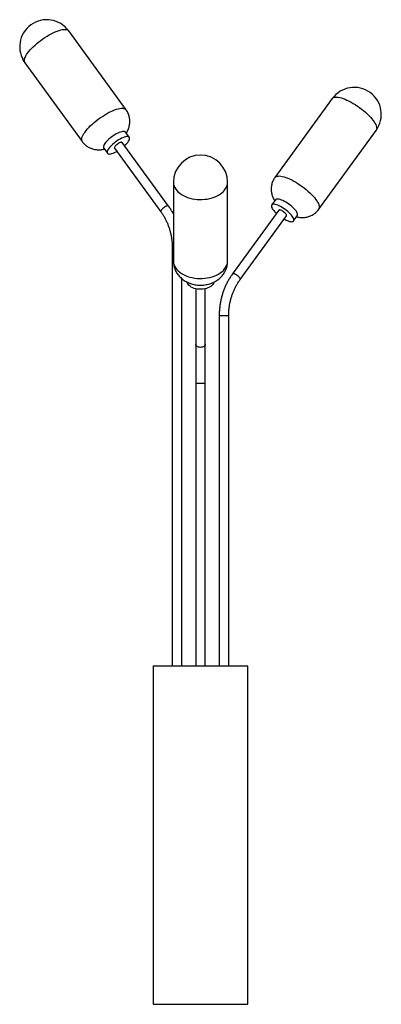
# Paper-space layout '_Posterior' of a CAD drawing. Header units: millimetres. Extents: x -45 to 489, y -522 to 933.
import ezdxf

# ---------------------------------------------------------------- set-up
doc = ezdxf.new("R2010")
doc.units = ezdxf.units.MM

psp = doc.layouts.new('_Posterior')

# ---------------------------------------------------------------- linework, layer by layer
at = {"color": 7, "linetype": 'Continuous', "lineweight": 25}
for p, q in [((111.6, 800.1), (26.9, 916.7)), ((-37.8, 869.6), (46.9, 753)), ((416.2, 816.7), (331.5, 700.1)), ((116.5, 759.3), (110.9, 767)), ((396.2, 653), (480.9, 769.6)), ((78.6, 743.5), (84.1, 735.8)), ((94.6, 743.5), (163, 649.4)), ((174.3, 657.6), (106, 751.7)), ((181.6, 693.1), (181.6, 576.6)), ((261.6, 576.6), (261.6, 693.1)), ((332.2, 667), (326.6, 659.3)), ((337.1, 651.7), (268.8, 557.6)), ((280.1, 549.4), (348.5, 643.5)), ((359, 635.8), (364.5, 643.5)), ((179.9, 595.7), (179.9, -21.6)), ((193.9, -21.6), (193.9, 550.6)), ((214.6, 535.5), (214.6, -21.6)), ((228.6, -21.6), (228.6, 535.5)), ((249.2, 495.7), (249.2, -21.6)), ((263.2, -21.6), (263.2, 495.7)), ((151.6, -21.6), (151.6, -521.6)), ((151.6, -21.6), (291.6, -21.6)), ((291.6, -521.6), (291.6, -21.6)), ((151.6, -521.6), (291.6, -521.6))]:
    psp.add_line(p, q, dxfattribs=at)
at = {"color": 8, "linetype": 'Continuous', "lineweight": 25}
for p, q in [((181.6, 595.7), (179.9, 595.7)), ((263.2, 495.7), (249.2, 495.7)), ((228.6, 395.7), (214.6, 395.7))]:
    psp.add_line(p, q, dxfattribs=at)
at = {"color": 8, "linetype": 'Continuous', "lineweight": 25, "flags": 128}
for points in [[(-20.1, 898), (-17.2, 900.3), (-14.3, 902.6), (-11.2, 904.8), (-8.1, 906.9), (-5, 908.9), (-1.9, 910.7), (1.2, 912.4), (4.2, 913.9), (7.1, 915.2), (9.9, 916.4), (12.6, 917.3), (15.2, 918), (17.5, 918.5), (19.7, 918.8), (21.6, 918.8), (23.3, 918.7), (24.7, 918.3), (25.9, 917.6), (26.8, 916.8), (26.9, 916.7)], [(-37.8, 869.6), (-38, 870), (-38.5, 871.1), (-38.7, 872.4), (-38.6, 874), (-38.2, 875.6), (-37.5, 877.5), (-36.5, 879.5), (-35.3, 881.6), (-33.8, 883.8), (-32, 886.1), (-30, 888.4), (-27.8, 890.8), (-25.4, 893.2), (-22.8, 895.6), (-20.1, 898)], [(416.2, 816.7), (416.9, 817.4), (418, 818.1), (419.3, 818.6), (420.9, 818.8), (422.8, 818.8), (424.9, 818.6), (427.1, 818.2), (429.6, 817.6), (432.2, 816.7)], [(432.2, 816.7), (435, 815.6), (437.9, 814.4), (440.9, 812.9), (444, 811.3), (447.1, 809.5), (450.2, 807.6), (453.3, 805.5), (456.4, 803.4), (459.4, 801.1), (462.2, 798.8), (465, 796.4), (467.7, 794), (470.1, 791.6), (472.4, 789.2), (474.5, 786.8), (476.3, 784.5), (477.9, 782.3), (479.2, 780.2), (480.3, 778.1), (481.1, 776.3), (481.6, 774.5), (481.8, 772.9), (481.7, 771.5), (481.3, 770.3), (480.9, 769.6)], [(64.6, 781.4), (67.5, 783.7), (70.4, 786), (73.5, 788.2), (76.6, 790.3), (79.7, 792.3), (82.8, 794.1), (85.9, 795.8), (88.9, 797.3), (91.8, 798.6), (94.7, 799.8), (97.3, 800.7), (99.9, 801.4), (102.2, 801.9), (104.4, 802.2), (106.3, 802.3), (108, 802.1), (109.4, 801.7), (110.6, 801.1), (111.5, 800.2), (111.6, 800.1)], [(46.9, 753), (46.7, 753.4), (46.2, 754.5), (46, 755.9), (46.1, 757.4), (46.5, 759.1), (47.2, 760.9), (48.2, 762.9), (49.5, 765), (51, 767.2), (52.7, 769.5), (54.7, 771.8), (56.9, 774.2), (59.3, 776.6), (61.9, 779), (64.6, 781.4)], [(331.5, 700.1), (332.2, 700.8), (333.3, 701.5), (334.6, 702), (336.2, 702.2), (338.1, 702.3), (340.1, 702), (342.4, 701.6), (344.9, 701), (347.5, 700.1)], [(347.5, 700.1), (350.3, 699.1), (353.2, 697.8), (356.2, 696.3), (359.3, 694.7), (362.4, 692.9), (365.5, 691), (368.6, 688.9), (371.6, 686.8), (374.6, 684.5), (377.5, 682.2), (380.3, 679.8), (382.9, 677.4), (385.4, 675), (387.7, 672.6), (389.7, 670.3), (391.6, 668), (393.2, 665.7), (394.5, 663.6), (395.6, 661.6), (396.4, 659.7), (396.9, 657.9), (397.1, 656.4), (397, 655), (396.6, 653.7), (396.2, 653)], [(181.6, 693.1), (181.6, 692), (181.9, 689.6), (182.6, 687.3), (183.6, 685), (185, 682.7), (186.7, 680.6), (188.7, 678.5), (190.9, 676.6), (193.5, 674.8), (196.3, 673.2)], [(196.3, 673.2), (199.3, 671.8), (202.5, 670.5), (205.9, 669.5), (209.4, 668.6), (213, 668), (216.7, 667.6), (220.4, 667.4), (224.2, 667.5), (227.9, 667.8), (231.6, 668.2), (235.2, 669), (238.6, 669.9), (241.9, 671), (245.1, 672.3), (248, 673.9), (250.7, 675.5), (253.1, 677.4), (255.3, 679.3), (257.2, 681.4), (258.7, 683.6), (259.9, 685.9), (260.8, 688.2), (261.4, 690.6), (261.6, 693), (261.6, 693.1)], [(174.3, 657.6), (173.9, 657.9), (173.2, 658), (172.3, 657.9), (171.2, 657.5), (169.9, 656.9), (168.6, 656.2), (167.4, 655.3), (166.1, 654.4), (165, 653.4), (164.1, 652.4), (163.4, 651.4), (163, 650.6), (162.9, 649.9), (163, 649.4)], [(181.6, 576.6), (181.6, 575.5), (181.9, 573.1), (182.6, 570.7), (183.6, 568.4), (185, 566.1), (186.7, 564), (188.7, 561.9), (190.9, 560), (193.5, 558.2), (196.3, 556.6)], [(196.3, 556.6), (199.3, 555.2), (202.5, 553.9), (205.9, 552.9), (209.4, 552.1), (213, 551.4), (216.7, 551), (220.4, 550.9), (224.2, 550.9), (227.9, 551.2), (231.6, 551.7), (235.2, 552.4), (238.6, 553.3), (241.9, 554.4), (245.1, 555.8), (248, 557.3), (250.7, 558.9), (253.1, 560.8), (255.3, 562.7), (257.2, 564.8), (258.7, 567), (259.9, 569.3), (260.8, 571.7), (261.4, 574), (261.6, 576.4), (261.6, 576.6)], [(280.1, 549.4), (280.2, 549.9), (280.1, 550.6), (279.7, 551.4), (279, 552.4), (278.1, 553.4), (277, 554.4), (275.8, 555.3), (274.5, 556.2), (273.2, 556.9), (271.9, 557.5), (270.8, 557.9), (269.9, 558), (269.2, 557.9), (268.8, 557.6)], [(221.6, 449), (220, 449.1), (218.5, 449.5), (217.2, 450), (216.1, 450.7), (215.2, 451.6), (214.7, 452.5), (214.6, 453.5)], [(228.6, 453.5), (228.4, 452.5), (227.9, 451.6), (227, 450.7), (225.9, 450), (224.6, 449.5), (223.1, 449.1), (221.6, 449)]]:
    psp.add_lwpolyline(points, dxfattribs=at)
at = {"color": 7, "linetype": 'Continuous', "lineweight": 25, "flags": 128}
for points in [[(110.9, 767), (110.3, 767.6), (109.4, 767.9), (108.2, 768.1), (106.8, 768), (105.2, 767.7), (103.4, 767.2), (101.4, 766.5), (99.3, 765.5), (97.2, 764.4), (94.9, 763.1), (92.7, 761.7), (90.5, 760.1), (88.4, 758.5), (86.4, 756.8), (84.6, 755.1), (82.9, 753.4), (81.5, 751.7), (80.3, 750.1), (79.3, 748.6), (78.6, 747.2), (78.2, 745.9), (78.1, 744.8), (78.3, 743.9), (78.6, 743.5)], [(109.5, 746.8), (109.6, 746.9), (111.3, 748.6), (112.9, 750.3), (114.2, 751.9), (115.3, 753.5), (116.1, 755), (116.7, 756.3), (116.9, 757.5), (116.9, 758.5), (116.5, 759.3), (115.9, 759.9), (115, 760.3), (113.8, 760.4), (112.4, 760.4), (110.8, 760.1), (108.9, 759.5), (107, 758.8), (104.9, 757.9), (102.7, 756.7), (100.5, 755.4), (98.3, 754), (96.1, 752.5), (94, 750.9), (92, 749.2), (90.2, 747.5), (88.5, 745.7), (87.1, 744.1), (85.8, 742.4), (84.9, 740.9), (84.2, 739.5), (83.8, 738.3), (83.7, 737.2), (83.9, 736.2), (84.4, 735.5), (85.2, 735.1), (86.2, 734.8), (87.5, 734.7), (89, 734.9), (90.7, 735.4), (92.6, 736), (94.7, 736.8), (96.8, 737.9), (98.2, 738.6)], [(106, 751.7), (105.5, 752), (104.8, 752.1), (103.9, 751.9), (102.8, 751.6), (101.6, 751), (100.3, 750.3), (99, 749.4), (97.8, 748.4), (96.7, 747.4), (95.7, 746.4), (95.1, 745.5), (94.6, 744.7), (94.5, 744), (94.6, 743.5), (94.6, 743.5)], [(351, 635.8), (352.8, 635.2), (354.5, 634.9), (356, 634.7), (357.2, 634.8), (358.2, 635.2), (358.9, 635.7), (359.3, 636.5), (359.4, 637.4), (359.2, 638.6), (358.8, 639.9), (358, 641.3), (357, 642.8), (355.7, 644.5), (354.2, 646.2), (352.5, 647.9), (350.6, 649.6), (348.6, 651.3), (346.5, 652.9), (344.3, 654.4), (342, 655.8), (339.8, 657), (337.7, 658.1), (335.6, 659), (333.7, 659.7), (331.9, 660.2), (330.3, 660.4), (329, 660.4), (327.9, 660.2), (327, 659.8), (326.5, 659.1), (326.2, 658.3), (326.2, 657.2), (326.6, 656), (327.2, 654.6), (328.1, 653.1), (329.2, 651.5), (330.6, 649.9), (332.2, 648.2), (333.6, 646.8)], [(364.5, 643.5), (364.9, 644.1), (365, 645.1), (364.8, 646.2), (364.3, 647.5), (363.6, 649), (362.6, 650.5), (361.3, 652.1), (359.8, 653.8), (358.1, 655.5), (356.2, 657.3), (354.1, 658.9), (352, 660.5), (349.8, 662.1), (347.6, 663.4), (345.4, 664.7), (343.3, 665.8), (341.2, 666.7), (339.3, 667.3), (337.5, 667.8), (335.9, 668.1), (334.6, 668.1), (333.4, 667.9), (332.6, 667.4), (332.2, 667)], [(348.5, 643.5), (348.6, 644), (348.5, 644.7), (348, 645.5), (347.4, 646.4), (346.4, 647.4), (345.3, 648.4), (344.1, 649.4), (342.8, 650.3), (341.5, 651), (340.3, 651.6), (339.2, 651.9), (338.3, 652.1), (337.6, 652), (337.1, 651.7)], [(241.3, 545.4), (241.2, 545.3), (240.6, 543.6), (239.6, 542), (238.2, 540.5), (236.6, 539.1), (234.7, 537.9), (232.6, 536.9), (230.3, 536), (227.8, 535.4), (225.2, 535), (222.6, 534.8), (219.9, 534.8), (217.3, 535), (214.7, 535.5), (212.3, 536.2), (210, 537.1), (207.9, 538.2), (206.1, 539.4), (204.5, 540.8), (203.3, 542.4), (202.4, 544), (201.9, 545.3)]]:
    psp.add_lwpolyline(points, dxfattribs=at)
at = {"color": 7, "linetype": 'Continuous', "lineweight": 25}
for centre, radius, start, end in [((-5.5, 893.1), 40, 36.0052, 216.0052), ((448.6, 793.1), 40, 323.9948, 143.9948), ((221.6, 693.1), 40, 0, 180), ((364.9, 673.9), 40.5, 240.4406, 249.8519)]:
    psp.add_arc(centre, radius, start, end, dxfattribs=at)
for points, knots in [([(112, 765.5), (112.2, 765.8), (112.9, 766.9), (114, 769), (115.2, 771.7), (116.1, 774.5), (116.7, 777.3), (117.1, 780.1), (117.2, 783), (117.1, 785.8), (116.7, 788.7), (116, 791.5), (115, 794.3), (113.6, 797), (112.5, 799), (111.7, 799.9), (111.6, 800.1)], [0, 0, 0, 0, 0.028189, 0.112895, 0.194308, 0.273863, 0.352381, 0.430312, 0.507905, 0.585298, 0.662569, 0.739769, 0.816933, 0.901895, 0.985296, 1, 1, 1, 1]), ([(46.9, 753.1), (47.3, 752.6), (48.2, 751.3), (50, 749.4), (52.2, 747.5), (54.5, 745.7), (57, 744.3), (59.5, 743.1), (62.2, 742.2), (64.8, 741.5), (67.5, 741.1), (70.2, 740.9), (73, 740.9), (75.7, 741.2), (77.9, 741.6), (79.2, 741.9), (79.6, 742)], [0, 0, 0, 0, 0.046939, 0.127598, 0.206895, 0.284972, 0.361959, 0.437991, 0.513216, 0.587815, 0.662028, 0.736196, 0.810825, 0.886683, 0.964929, 1, 1, 1, 1]), ([(331.5, 700.1), (331, 699.3), (329.9, 697.8), (328.6, 695.2), (327.5, 692.5), (326.7, 689.7), (326.1, 686.9), (325.9, 684.1), (325.9, 681.3), (326.2, 678.6), (326.7, 675.9), (327.4, 673.3), (328.3, 670.7), (329.5, 668.2), (330.4, 666.5), (331, 665.6), (331.1, 665.5)], [0, 0, 0, 0, 0.072165, 0.152379, 0.231276, 0.308995, 0.385665, 0.461424, 0.536428, 0.610873, 0.685025, 0.759269, 0.834179, 0.910633, 0.989934, 1, 1, 1, 1]), ([(181.6, 646.1), (180.7, 647.6), (179, 650.8), (176.5, 654.6), (174.9, 656.8), (174.3, 657.6)], [0, 0, 0, 0, 0.3900194, 0.7813519, 1, 1, 1, 1]), ([(163, 649.4), (163.5, 648.7), (164.9, 646.8), (167.1, 643.3), (169.5, 639.1), (171.6, 634.6), (173.6, 630.1), (175.3, 625.3), (176.7, 620.5), (177.9, 615.6), (178.8, 610.6), (179.4, 605.6), (179.8, 600.6), (179.9, 597.3), (179.9, 595.7)], [0, 0, 0, 0, 0.0445443, 0.132008, 0.2194432, 0.3068267, 0.3941674, 0.481473, 0.56875, 0.656004, 0.7432395, 0.8304601, 0.9176688, 1, 1, 1, 1]), ([(363.5, 642), (364.1, 641.8), (365.7, 641.4), (368.4, 641.1), (371.3, 640.9), (374.2, 640.9), (377.1, 641.3), (379.9, 641.9), (382.6, 642.7), (385.2, 643.9), (387.8, 645.2), (390.1, 646.8), (392.4, 648.7), (394.5, 650.8), (395.6, 652.3), (396.2, 653)], [0, 0, 0, 0, 0.057355, 0.140759, 0.221443, 0.300601, 0.378905, 0.456724, 0.53426, 0.611626, 0.688891, 0.766099, 0.843279, 0.927726, 1, 1, 1, 1]), ([(181.6, 576.5), (181.6, 575.8), (181.6, 574), (182, 571.1), (182.6, 568), (183.6, 565), (184.8, 562.1), (186.3, 559.3), (188.1, 556.7), (190.1, 554.3), (192.3, 552), (194.7, 549.8), (197.4, 547.9), (199.5, 546.6), (200.7, 546), (200.9, 545.9)], [0, 0, 0, 0, 0.058319, 0.142112, 0.225285, 0.308003, 0.390446, 0.472805, 0.555293, 0.638138, 0.721587, 0.805887, 0.891276, 0.97794, 1, 1, 1, 1]), ([(200.9, 545.9), (201.8, 545.4), (203.7, 544.5), (206.7, 543.3), (210, 542.3), (213.5, 541.6), (217.1, 541.1), (220.7, 540.9), (224.3, 540.9), (228, 541.3), (231.6, 542), (235.2, 542.9), (238.7, 544.2), (242, 545.7), (245, 547.4), (247.7, 549.3), (250.2, 551.4), (252.5, 553.6), (254.5, 556), (256.3, 558.6), (257.9, 561.4), (259.3, 564.4), (260.4, 567.6), (261.1, 570.8), (261.5, 573.8), (261.5, 575.7), (261.5, 576.6)], [0, 0, 0, 0, 0.034975, 0.077609, 0.120637, 0.164133, 0.207986, 0.252129, 0.296578, 0.341384, 0.386595, 0.432249, 0.4783, 0.524573, 0.56584, 0.606586, 0.646793, 0.686492, 0.725739, 0.764604, 0.803156, 0.84551, 0.887338, 0.928586, 0.969316, 1, 1, 1, 1]), ([(268.8, 557.6), (268.2, 556.8), (266.6, 554.6), (264.2, 550.8), (261.6, 546.2), (259.1, 541.4), (257, 536.4), (255.1, 531.3), (253.4, 526.1), (252, 520.7), (250.9, 515.3), (250.1, 509.9), (249.5, 504.4), (249.2, 499.6), (249.2, 496.7), (249.2, 495.7)], [0, 0, 0, 0, 0.044749, 0.127182, 0.209645, 0.292149, 0.374689, 0.457258, 0.539852, 0.622468, 0.705101, 0.787748, 0.870407, 0.953076, 1, 1, 1, 1]), ([(263.2, 495.7), (263.2, 496.5), (263.2, 499.1), (263.5, 503.4), (264, 508.4), (264.8, 513.5), (265.9, 518.4), (267.2, 523.3), (268.8, 528), (270.6, 532.6), (272.7, 537.1), (275, 541.5), (277.4, 545.6), (279.2, 548.1), (280.1, 549.4)], [0, 0, 0, 0, 0.044703, 0.131883, 0.219068, 0.306251, 0.393434, 0.48062, 0.567813, 0.655018, 0.742239, 0.829484, 0.916761, 1, 1, 1, 1])]:
    psp.add_open_spline(points, degree=3, knots=knots, dxfattribs=at)

doc.saveas('drawing.dxf')
